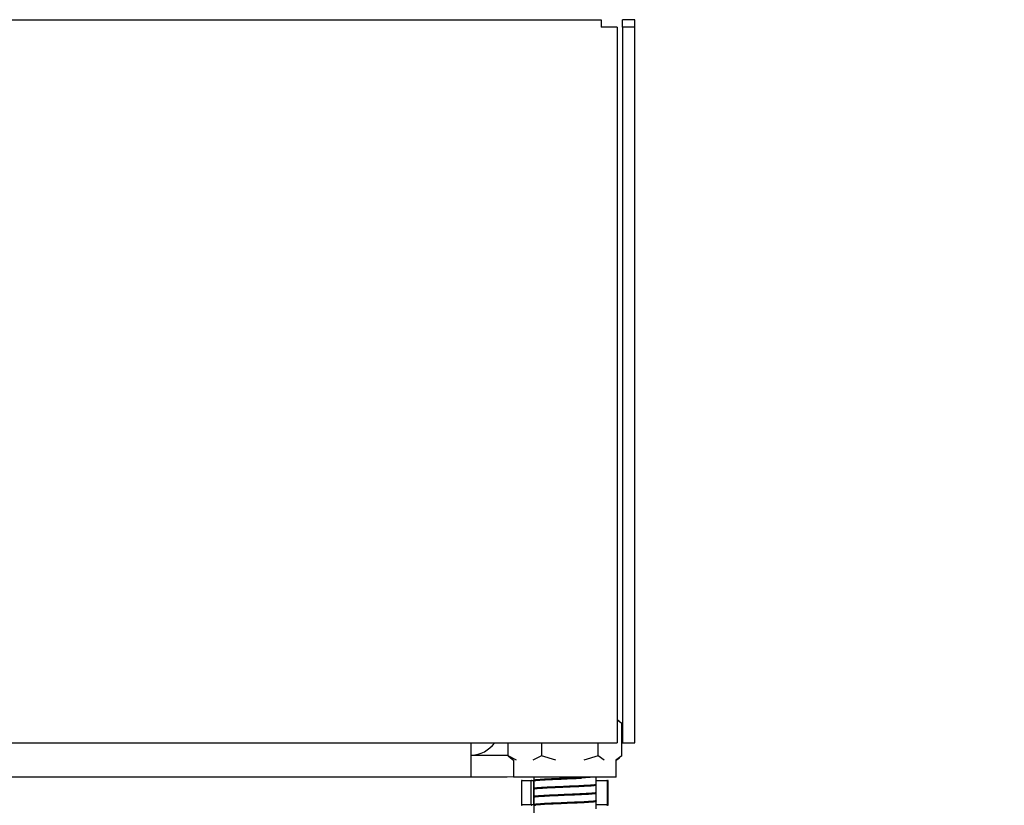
# Model space of a CAD drawing. Header units: millimetres. Extents: x 1471 to 17407, y 627 to 16320.
# Tile 5 of 74: x 4276 to 4592, y 1121 to 1373. Entities that reach past the tile are written whole.
import ezdxf

# ---------------------------------------------------------------- set-up
doc = ezdxf.new("R2010")
doc.units = ezdxf.units.MM
doc.header["$LTSCALE"] = 2
doc.layers.add('COMPONENT_GEOMETRY', color=7, linetype='Continuous')
doc.styles.add('SLDTEXTSTYLE0', font='TXT', dxfattribs={"width": 0.75})
doc.dimstyles.new('SLDDIMSTYLE0', dxfattribs={"dimtxt": 100, "dimasz": 6.604, "dimexe": 0, "dimexo": 0.0625, "dimgap": 25, "dimtad": 0, "dimtih": 1, "dimtoh": 1, "dimdec": 1, "dimrnd": 1e-09, "dimzin": 12, "dimdsep": 46, "dimtxsty": 'SLDTEXTSTYLE0', "dimsah": 1, "dimcen": 0.09, "dimadec": 0, "dimazin": 3, "dimtfac": 1, "dimtdec": 1, "dimtofl": 0, "dimtmove": 0, "dimatfit": 3, "dimfxl": 1, "dimfrac": 2, "dimtolj": 1, "dimtzin": 12, "dimarcsym": 0})

# ---------------------------------------------------------------- blocks, each defined once
blk = doc.blocks.new('_D_4')
at = {"layer": 'COMPONENT_GEOMETRY', "color": 7}
for p, q in [((3763.31, 1434.05), (5017.08, 1434.05)), ((5010.73, 1434.05), (5010.73, 1366.39)), ((4881.42, 1346.07), (4850.96, 1346.07)), ((4850.96, 1346.07), (4850.96, 1187.32)), ((5140.04, 1346.07), (5170.5, 1346.07)), ((5170.5, 1346.07), (5170.5, 1187.32)), ((4850.96, 1187.32), (4881.42, 1187.32)), ((5170.5, 1187.32), (5140.04, 1187.32)), ((5010.73, 970.05), (5010.73, 1037.71)), ((4638.54, 970.05), (5017.08, 970.05))]:
    blk.add_line(p, q, dxfattribs=at)
for points in [[(5010.73, 1434.05), (5009.71, 1427.44), (5011.75, 1427.44)], [(5010.73, 970.05), (5011.75, 976.65), (5009.71, 976.65)]]:
    blk.add_solid(points, dxfattribs=at)
at = {"layer": 'COMPONENT_GEOMETRY', "color": 7, "char_height": 100, "attachment_point": 1, "style": 'SLDTEXTSTYLE0'}
for s, insert in [('9.13', (4881.42, 1316.23)), ('232', (4899.9, 1166.61))]:
    blk.add_mtext(s, dxfattribs=dict(at, insert=insert))

msp = doc.modelspace()

# ---------------------------------------------------------------- linework, layer by layer
at = {"color": 7, "linetype": 'Continuous', "lineweight": 25}
for p, q in [((2668.6, 1373.05), (4462.94, 1373.05)), ((4462.94, 1373.05), (4462.94, 1370.65)), ((4473.77, 1373.05), (4469.77, 1373.05)), ((4469.77, 1370.65), (4469.77, 1373.05)), ((4473.77, 1370.65), (4473.77, 1373.05)), ((4468.14, 1370.65), (4462.94, 1370.65)), ((4468.14, 1370.65), (4468.14, 1141.05)), ((4473.77, 1370.65), (4469.77, 1370.65)), ((4469.77, 1370.65), (4469.77, 1141.05)), ((4473.77, 1141.05), (4473.77, 1370.65)), ((4468.75, 1148.01), (4468.14, 1148.49)), ((4469.55, 1147.31), (4468.14, 1148.35)), ((4469.55, 1136.9), (4469.55, 1147.31)), ((2663.4, 1141.05), (4468.14, 1141.05)), ((4421.27, 1130.05), (4421.27, 1141.05)), ((4433.07, 1136.9), (4433.07, 1141.05)), ((4443.75, 1141.05), (4443.75, 1136.9)), ((4461.99, 1136.9), (4461.99, 1141.05)), ((4469.77, 1141.05), (4473.77, 1141.05)), ((4432.77, 1137.05), (4421.27, 1137.05)), ((4433.07, 1137.05), (4432.77, 1137.05)), ((4433.07, 1136.9), (4433.88, 1136.3)), ((4435.79, 1135.49), (4433.07, 1136.9)), ((4433.83, 1136.24), (4434.81, 1135.47)), ((4434.81, 1135.47), (4434.81, 1130.05)), ((4443.75, 1136.9), (4441.03, 1135.49)), ((4448.39, 1135.49), (4443.75, 1136.9)), ((4461.99, 1136.9), (4457.35, 1135.49)), ((4463.91, 1135.49), (4461.99, 1136.9)), ((4469.55, 1136.9), (4467.63, 1135.49)), ((4467.81, 1135.47), (4468.79, 1136.24)), ((4467.81, 1130.05), (4467.81, 1135.47)), ((4421.27, 1130.05), (2710.27, 1130.05)), ((4432.77, 1130.05), (4421.27, 1130.05)), ((4434.81, 1130.21), (4432.77, 1130.05)), ((4467.81, 1130.05), (4434.81, 1130.05)), ((4437.37, 1128.85), (4437.37, 1121.25)), ((4440.5, 1128.85), (4437.4, 1128.85)), ((4437.4, 1128.85), (4437.4, 1121.25)), ((4437.57, 1129.05), (4437.6, 1129.05)), ((4437.6, 1129.05), (4440.7, 1129.05)), ((4441.19, 1128.85), (4440.5, 1128.85)), ((4440.5, 1121.25), (4440.5, 1128.85)), ((4440.7, 1129.05), (4441.24, 1129.05)), ((4441.19, 1128.93), (4441.31, 1128.91)), ((4441.24, 1129.05), (4441.31, 1129.05)), ((4441.31, 1130.05), (4441.31, 1129.03)), ((4441.31, 1129.03), (4441.31, 1128.98)), ((4441.31, 1128.98), (4441.31, 1126.43)), ((4461.31, 1127.73), (4461.31, 1130.05)), ((4461.31, 1129.05), (4464.8, 1129.05)), ((4464.8, 1129.05), (4465.05, 1129.05)), ((4464.94, 1121.25), (4464.94, 1128.85)), ((4465.25, 1121.25), (4465.25, 1128.85)), ((4441.19, 1126.33), (4441.31, 1126.3)), ((4441.31, 1126.31), (4441.31, 1126.27)), ((4441.31, 1126.27), (4441.31, 1123.82)), ((4461.3, 1127.71), (4461.39, 1127.69)), ((4461.31, 1125.12), (4461.31, 1127.57)), ((4441.31, 1123.82), (4441.31, 1123.77)), ((4441.31, 1123.67), (4441.31, 1121.23)), ((4461.31, 1124.97), (4461.31, 1125.02)), ((4461.31, 1122.52), (4461.31, 1124.97)), ((4461.31, 1122.36), (4461.31, 1122.42)), ((4461.31, 1119.91), (4461.31, 1122.36)), ((4461.39, 1125.09), (4461.37, 1125.07)), ((4437.4, 1121.25), (4440.5, 1121.25)), ((4440.5, 1121.25), (4441.19, 1121.25)), ((4441.19, 1121.12), (4441.31, 1121.09)), ((4441.31, 1121.21), (4441.31, 1121.17)), ((4441.31, 1121.12), (4441.31, 1118.62)), ((4441.55, 1121.12), (4441.89, 1121.09))]:
    msp.add_line(p, q, dxfattribs=at)
at = {"color": 8, "linetype": 'Continuous', "lineweight": 25}
for p, q in [((4437.4, 1128.85), (4437.37, 1128.85)), ((4441.31, 1128.85), (4441.19, 1128.85)), ((4441.19, 1128.85), (4441.19, 1126.39)), ((4464.94, 1128.85), (4461.31, 1128.85)), ((4465.25, 1128.85), (4464.94, 1128.85)), ((4441.19, 1126.3), (4441.19, 1123.79)), ((4441.19, 1123.72), (4441.19, 1121.25)), ((4437.37, 1121.25), (4437.4, 1121.25)), ((4441.19, 1121.25), (4441.31, 1121.25)), ((4461.31, 1121.25), (4464.94, 1121.25)), ((4464.94, 1121.25), (4465.25, 1121.25))]:
    msp.add_line(p, q, dxfattribs=at)
at = {"color": 7, "linetype": 'Continuous', "lineweight": 25, "flags": 128}
msp.add_lwpolyline([(4441.24, 1129.05), (4441.23, 1129.04), (4441.22, 1129.03), (4441.21, 1129.01), (4441.2, 1128.99), (4441.2, 1128.96), (4441.19, 1128.92), (4441.19, 1128.88), (4441.19, 1128.85)], dxfattribs=at)
at = {"color": 7, "linetype": 'Continuous', "lineweight": 25}
for centre, radius, start, end in [((4420.77, 1147.05), 10, 272.866, 323.1301), ((4437.57, 1128.85), 0.2, 90, 180), ((4437.6, 1128.85), 0.197, 90.7859, 180.7649), ((4440.7, 1128.85), 0.197, 90.7859, 180.7649), ((4464.76, 1128.87), 0.178, 351.4236, 77.4343), ((4465.05, 1128.85), 0.2, 0, 90), ((4437.57, 1121.25), 0.2, 180, 270), ((4437.6, 1121.24), 0.197, 179.2351, 269.2141), ((4440.7, 1121.24), 0.197, 179.2351, 269.2141), ((4464.76, 1121.22), 0.178, 282.5657, 8.5764), ((4465.05, 1121.25), 0.2, 270, 0)]:
    msp.add_arc(centre, radius, start, end, dxfattribs=at)
for points, knots in [([(4460.21, 1130.05), (4459.67, 1130), (4458.58, 1129.92), (4456.07, 1129.8), (4453.18, 1129.68), (4450.11, 1129.55), (4447.16, 1129.43), (4444.56, 1129.3), (4442.61, 1129.18), (4441.44, 1129.07), (4441.35, 1129.01), (4441.32, 1128.98)], [0, 0, 0, 0, 0.1142877, 0.2307519, 0.3473674, 0.4638073, 0.5804196, 0.6968912, 0.8134581, 0.9299967, 1, 1, 1, 1]), ([(4441.36, 1128.87), (4441.38, 1128.9), (4441.43, 1128.97), (4442.29, 1129.07), (4443.73, 1129.17), (4445.35, 1129.26), (4447.38, 1129.36), (4448.59, 1129.41), (4448.97, 1129.43), (4450.36, 1129.49), (4453.13, 1129.6), (4455.5, 1129.7), (4456.68, 1129.76)], [0, 0, 0, 0, 0.089029, 0.264968, 0.29621, 0.448805, 0.578139, 0.614943, 0.626335, 0.63305, 0.816608, 1, 1, 1, 1]), ([(4456.68, 1129.91), (4455.53, 1129.86), (4453.76, 1129.78), (4451.12, 1129.67), (4449.23, 1129.59), (4447.31, 1129.5), (4445.01, 1129.4), (4443.49, 1129.31), (4442.15, 1129.2), (4441.45, 1129.14), (4441.42, 1129.07), (4441.42, 1129.06)], [0, 0, 0, 0, 0.184422, 0.285872, 0.381321, 0.461509, 0.57844, 0.762411, 0.773784, 0.95257, 1, 1, 1, 1]), ([(4461.31, 1127.62), (4461.31, 1127.6), (4461.3, 1127.54), (4460.34, 1127.44), (4458.55, 1127.32), (4456.05, 1127.2), (4453.16, 1127.07), (4450.09, 1126.95), (4447.13, 1126.82), (4444.54, 1126.7), (4442.59, 1126.58), (4441.43, 1126.47), (4441.35, 1126.4), (4441.31, 1126.37)], [0, 0, 0, 0, 0.042462, 0.142077, 0.241563, 0.341143, 0.440684, 0.540208, 0.639802, 0.739277, 0.838895, 0.938363, 1, 1, 1, 1]), ([(4441.48, 1126.27), (4441.44, 1126.29), (4441.32, 1126.37), (4442.7, 1126.5), (4445.41, 1126.66), (4448.09, 1126.79), (4450.65, 1126.9), (4453.34, 1127), (4455.5, 1127.1), (4456.68, 1127.16)], [0, 0, 0, 0, 0.078521, 0.264993, 0.448756, 0.632374, 0.665013, 0.81644, 1, 1, 1, 1]), ([(4456.68, 1127.31), (4455.5, 1127.25), (4454.31, 1127.2), (4452.84, 1127.14), (4451.55, 1127.08), (4448.91, 1126.97), (4446.03, 1126.85), (4444.03, 1126.74), (4442.45, 1126.63), (4441.37, 1126.53), (4441.47, 1126.46), (4441.49, 1126.45)], [0, 0, 0, 0, 0.1895, 0.192552, 0.216966, 0.379499, 0.56917, 0.664542, 0.759904, 0.949572, 1, 1, 1, 1]), ([(4461.12, 1127.72), (4461.15, 1127.69), (4461.22, 1127.61), (4459.71, 1127.47), (4457.69, 1127.36), (4456.68, 1127.31)], [0, 0, 0, 0, 0.218079, 0.608697, 1, 1, 1, 1]), ([(4456.68, 1127.16), (4457.71, 1127.21), (4459, 1127.27), (4459.95, 1127.35), (4460.22, 1127.38), (4460.35, 1127.39), (4460.4, 1127.39), (4460.42, 1127.4), (4460.42, 1127.4), (4460.43, 1127.4), (4460.49, 1127.4), (4460.67, 1127.42), (4460.98, 1127.46), (4461.17, 1127.5), (4461.24, 1127.52), (4461.25, 1127.52), (4461.26, 1127.53), (4461.26, 1127.53), (4461.26, 1127.53), (4461.26, 1127.53), (4461.26, 1127.53), (4461.26, 1127.53), (4461.27, 1127.53), (4461.3, 1127.55), (4461.28, 1127.56), (4461.26, 1127.57)], [0, 0, 0, 0, 0.389934, 0.488012, 0.537069, 0.5616, 0.573866, 0.575399, 0.575447, 0.576527, 0.581512, 0.617426, 0.714181, 0.866719, 0.889735, 0.892673, 0.894147, 0.894886, 0.895255, 0.895301, 0.895325, 0.895336, 0.901949, 0.922953, 1, 1, 1, 1]), ([(4461.31, 1125.02), (4461.31, 1125), (4461.29, 1124.94), (4460.33, 1124.84), (4458.53, 1124.71), (4456.03, 1124.59), (4453.13, 1124.47), (4450.07, 1124.34), (4447.11, 1124.22), (4444.54, 1124.09), (4442.53, 1123.97), (4441.4, 1123.85), (4441, 1123.75), (4441.28, 1123.7), (4441.34, 1123.69)], [0, 0, 0, 0, 0.040021, 0.133721, 0.227319, 0.321046, 0.414631, 0.50835, 0.601967, 0.695646, 0.789317, 0.882941, 0.976656, 1, 1, 1, 1]), ([(4441.32, 1123.66), (4441.32, 1123.68), (4441.33, 1123.7), (4441.42, 1123.73), (4441.56, 1123.76), (4441.81, 1123.8), (4442.28, 1123.85), (4443.33, 1123.94), (4445.42, 1124.07), (4449.08, 1124.22), (4451.99, 1124.35), (4453.72, 1124.42), (4454.99, 1124.47), (4455.94, 1124.52), (4456.68, 1124.55)], [0, 0, 0, 0, 0.035762, 0.081863, 0.092223, 0.149093, 0.218002, 0.266098, 0.449258, 0.632412, 0.815829, 0.847602, 0.882207, 1, 1, 1, 1]), ([(4461.3, 1122.5), (4461.33, 1122.49), (4461.63, 1122.45), (4461.34, 1122.36), (4460.37, 1122.23), (4458.49, 1122.11), (4456.02, 1121.99), (4453.11, 1121.86), (4450.04, 1121.74), (4447.09, 1121.61), (4444.51, 1121.49), (4442.56, 1121.37), (4441.44, 1121.26), (4441.35, 1121.19), (4441.32, 1121.17)], [0, 0, 0, 0, 0.01193, 0.105339, 0.198636, 0.292009, 0.385359, 0.478677, 0.572074, 0.665351, 0.758766, 0.852043, 0.94544, 1, 1, 1, 1]), ([(4456.68, 1124.7), (4455.95, 1124.67), (4454.79, 1124.62), (4452.24, 1124.51), (4449.09, 1124.38), (4446.51, 1124.26), (4444.41, 1124.16), (4442.6, 1124.05), (4441.69, 1123.94), (4441.39, 1123.87), (4441.43, 1123.86), (4441.45, 1123.85)], [0, 0, 0, 0, 0.121408, 0.191246, 0.381493, 0.571676, 0.591665, 0.762216, 0.952506, 0.963291, 1, 1, 1, 1]), ([(4456.68, 1122.1), (4456.65, 1122.1), (4456.33, 1122.08), (4455.19, 1122.03), (4452.72, 1121.92), (4450.39, 1121.83), (4448.93, 1121.77), (4447.66, 1121.71), (4445.28, 1121.6), (4443.11, 1121.48), (4442.12, 1121.38), (4441.7, 1121.33), (4441.4, 1121.29), (4441.46, 1121.26), (4441.48, 1121.25)], [0, 0, 0, 0, 0.005838, 0.054279, 0.190649, 0.380697, 0.384218, 0.409223, 0.571271, 0.761204, 0.856378, 0.889347, 0.952061, 1, 1, 1, 1]), ([(4461.12, 1125.12), (4461.17, 1125.09), (4461.23, 1125.06), (4460.75, 1124.97), (4459.69, 1124.87), (4457.7, 1124.76), (4456.68, 1124.7)], [0, 0, 0, 0, 0.217605, 0.241163, 0.612412, 1, 1, 1, 1]), ([(4456.68, 1124.55), (4457.69, 1124.6), (4459.23, 1124.68), (4460.54, 1124.8), (4460.9, 1124.85), (4461.09, 1124.88)], [0, 0, 0, 0, 0.488356, 0.744727, 1, 1, 1, 1]), ([(4461.29, 1122.52), (4461.3, 1122.51), (4461.33, 1122.5), (4461.25, 1122.47), (4461.1, 1122.42), (4460.79, 1122.38), (4460.55, 1122.35), (4460.22, 1122.32), (4459.25, 1122.24), (4457.71, 1122.15), (4456.68, 1122.1)], [0, 0, 0, 0, 0.022109, 0.090077, 0.218724, 0.36169, 0.402569, 0.415344, 0.610217, 1, 1, 1, 1]), ([(4456.68, 1121.95), (4457.71, 1122), (4459, 1122.07), (4459.95, 1122.14), (4460.22, 1122.17), (4460.35, 1122.18), (4460.4, 1122.18), (4460.42, 1122.19), (4460.42, 1122.19), (4460.46, 1122.19), (4460.74, 1122.22), (4461.17, 1122.27), (4461.13, 1122.31), (4461.11, 1122.33)], [0, 0, 0, 0, 0.421896, 0.528001, 0.581068, 0.607604, 0.620872, 0.62253, 0.622634, 0.625424, 0.654275, 0.8497, 1, 1, 1, 1]), ([(4441.5, 1121.06), (4441.46, 1121.09), (4441.32, 1121.17), (4442.71, 1121.29), (4444.66, 1121.42), (4446.85, 1121.53), (4449.31, 1121.63), (4452.43, 1121.76), (4454.55, 1121.85), (4455.75, 1121.9), (4456.32, 1121.93), (4456.68, 1121.95)], [0, 0, 0, 0, 0.080984, 0.264422, 0.448008, 0.480161, 0.632159, 0.815632, 0.90757, 0.941069, 1, 1, 1, 1])]:
    msp.add_open_spline(points, degree=3, knots=knots, dxfattribs=at)

# ---------------------------------------------------------------- dimensions: what is measured, and where the dimension line sits
at = {"layer": 'COMPONENT_GEOMETRY', "color": 7}
dim = msp.add_linear_dim(base=(5010.73, 970.05), p1=(3760.77, 1434.05), p2=(4636, 970.05), angle=90, dimstyle='SLDDIMSTYLE0', dxfattribs=at)
dim.commit()
dim.dimension.update_dxf_attribs({"geometry": '_D_4', "text_midpoint": (5010.73, 1202.05), "dimtype": 160})

doc.saveas('drawing.dxf')
